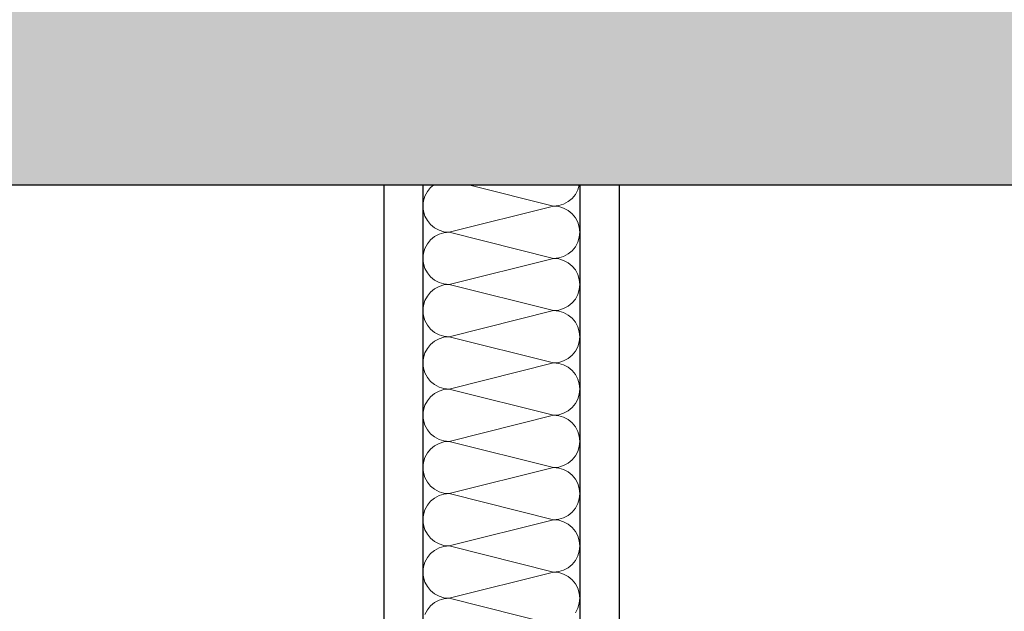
# Model space of a CAD drawing. Header units: metres. Extents: x -12 to 57.2, y -22.2 to 2.8.
# Tile 54 of 126: x 11.768 to 12.396, y -6.767 to -6.39. Entities that reach past the tile are written whole.
import ezdxf

# ---------------------------------------------------------------- set-up
doc = ezdxf.new("R2010")
doc.units = ezdxf.units.M
doc.header["$LTSCALE"] = 0.4
doc.header["$MEASUREMENT"] = 0
doc.layers.get('0').update_dxf_attribs({"color": 8, "lineweight": 9})
doc.layers.get('Defpoints').update_dxf_attribs({"color": 8, "lineweight": 9})
for name, color, linetype in [('Neubau_A-Decken', 8, 'Continuous'), ('Neubau_A-TB Wände', 8, 'Continuous'), ('Neubau_T-Bemaßung', 8, 'Continuous')]:
    doc.layers.add(name, color=color, linetype=linetype)
doc.styles.add('ERSTELLTER_STIL_2', font='arial.ttf')
doc.dimstyles.new('ERSTELLTER_STIL__1', dxfattribs={"dimtxt": 0.0875, "dimasz": 0.059375, "dimexe": 0.18, "dimexo": 0.0625, "dimgap": 0, "dimtad": 1, "dimzin": 0, "dimdsep": 46, "dimtxsty": 'ERSTELLTER_STIL_2', "dimblk": 'ARROWHEAD_6', "dimblk1": 'ARROWHEAD_6', "dimblk2": 'ARROWHEAD_6', "dimcen": 0.09, "dimclrd": 7, "dimclre": 7, "dimclrt": 7, "dimazin": 0, "dimtfac": 1, "dimtdec": 4, "dimtmove": 0, "dimatfit": 3, "dimfxl": 1, "dimtolj": 1, "dimtzin": 0, "dimarcsym": 0})

# ---------------------------------------------------------------- blocks, each defined once
blk = doc.blocks.new('*X431', base_point=(-24191.65022, 0))
at = {"layer": 'Neubau_A-TB Wände', "color": 8, "linetype": 'Continuous', "lineweight": 9}
for p, q in [((-21271.93694, 3.67845), (-21271.93901, 3.67593)), ((-21271.93505, 3.68), (-21271.93694, 3.67845)), ((-21271.85849, 3.66667), (-21271.91182, 3.68)), ((-21271.84309, 3.67696), (-21271.84216, 3.68)), ((-21271.94055, 3.67304), (-21271.9415, 3.66992)), ((-21271.93901, 3.67593), (-21271.94055, 3.67304)), ((-21271.8467, 3.67155), (-21271.84463, 3.67407)), ((-21271.84463, 3.67407), (-21271.84309, 3.67696)), ((-21271.9415, 3.66992), (-21271.94182, 3.66667)), ((-21271.94182, 3.66667), (-21271.9415, 3.66342)), ((-21271.85849, 3.66667), (-21271.92515, 3.65)), ((-21271.85849, 3.66667), (-21271.85523, 3.66699)), ((-21271.85523, 3.66635), (-21271.85849, 3.66667)), ((-21271.85523, 3.66699), (-21271.85211, 3.66794)), ((-21271.85211, 3.6654), (-21271.85523, 3.66635)), ((-21271.85211, 3.66794), (-21271.84923, 3.66948)), ((-21271.84923, 3.66948), (-21271.8467, 3.67155)), ((-21271.9415, 3.66342), (-21271.94055, 3.66029)), ((-21271.94055, 3.66029), (-21271.93901, 3.65741)), ((-21271.84923, 3.66386), (-21271.85211, 3.6654)), ((-21271.8467, 3.66179), (-21271.84923, 3.66386)), ((-21271.84463, 3.65926), (-21271.8467, 3.66179)), ((-21271.93901, 3.65741), (-21271.93694, 3.65488)), ((-21271.93694, 3.65488), (-21271.93441, 3.65281)), ((-21271.84309, 3.65638), (-21271.84463, 3.65926)), ((-21271.84214, 3.65325), (-21271.84309, 3.65638)), ((-21271.84182, 3.65), (-21271.84214, 3.65325)), ((-21271.93441, 3.64719), (-21271.93694, 3.64512)), ((-21271.93441, 3.65281), (-21271.93153, 3.65127)), ((-21271.93153, 3.64873), (-21271.93441, 3.64719)), ((-21271.93153, 3.65127), (-21271.9284, 3.65032)), ((-21271.9284, 3.64968), (-21271.93153, 3.64873)), ((-21271.9284, 3.65032), (-21271.92515, 3.65)), ((-21271.92515, 3.65), (-21271.9284, 3.64968)), ((-21271.85849, 3.63333), (-21271.92515, 3.65)), ((-21271.84214, 3.64675), (-21271.84182, 3.65)), ((-21271.93901, 3.64259), (-21271.94055, 3.63971)), ((-21271.93694, 3.64512), (-21271.93901, 3.64259)), ((-21271.8467, 3.63821), (-21271.84463, 3.64074)), ((-21271.84463, 3.64074), (-21271.84309, 3.64362)), ((-21271.84309, 3.64362), (-21271.84214, 3.64675)), ((-21271.9415, 3.63658), (-21271.94182, 3.63333)), ((-21271.94055, 3.63971), (-21271.9415, 3.63658)), ((-21271.85523, 3.63365), (-21271.85211, 3.6346)), ((-21271.85211, 3.6346), (-21271.84923, 3.63614)), ((-21271.84923, 3.63614), (-21271.8467, 3.63821)), ((-21271.94182, 3.63333), (-21271.9415, 3.63008)), ((-21271.9415, 3.63008), (-21271.94055, 3.62696)), ((-21271.85849, 3.63333), (-21271.92515, 3.61667)), ((-21271.85849, 3.63333), (-21271.85523, 3.63365)), ((-21271.85523, 3.63301), (-21271.85849, 3.63333)), ((-21271.85211, 3.63206), (-21271.85523, 3.63301)), ((-21271.84923, 3.63052), (-21271.85211, 3.63206)), ((-21271.8467, 3.62845), (-21271.84923, 3.63052)), ((-21271.84463, 3.62593), (-21271.8467, 3.62845)), ((-21271.94055, 3.62696), (-21271.93901, 3.62407)), ((-21271.93901, 3.62407), (-21271.93694, 3.62155)), ((-21271.84309, 3.62304), (-21271.84463, 3.62593)), ((-21271.84214, 3.61992), (-21271.84309, 3.62304)), ((-21271.93694, 3.62155), (-21271.93441, 3.61948)), ((-21271.93441, 3.61948), (-21271.93153, 3.61794)), ((-21271.93153, 3.61794), (-21271.9284, 3.61699)), ((-21271.9284, 3.61635), (-21271.93153, 3.6154)), ((-21271.9284, 3.61699), (-21271.92515, 3.61667)), ((-21271.92515, 3.61667), (-21271.9284, 3.61635)), ((-21271.85849, 3.6), (-21271.92515, 3.61667)), ((-21271.84182, 3.61667), (-21271.84214, 3.61992)), ((-21271.84214, 3.61342), (-21271.84182, 3.61667)), ((-21271.93694, 3.61179), (-21271.93901, 3.60926)), ((-21271.93441, 3.61386), (-21271.93694, 3.61179)), ((-21271.93153, 3.6154), (-21271.93441, 3.61386)), ((-21271.84463, 3.60741), (-21271.84309, 3.61029)), ((-21271.84309, 3.61029), (-21271.84214, 3.61342)), ((-21271.9415, 3.60325), (-21271.94182, 3.6)), ((-21271.94055, 3.60638), (-21271.9415, 3.60325)), ((-21271.93901, 3.60926), (-21271.94055, 3.60638)), ((-21271.84923, 3.60281), (-21271.8467, 3.60488)), ((-21271.8467, 3.60488), (-21271.84463, 3.60741)), ((-21271.94182, 3.6), (-21271.9415, 3.59675)), ((-21271.9415, 3.59675), (-21271.94055, 3.59362)), ((-21271.85849, 3.6), (-21271.92515, 3.58333)), ((-21271.85849, 3.6), (-21271.85523, 3.60032)), ((-21271.85523, 3.59968), (-21271.85849, 3.6)), ((-21271.85523, 3.60032), (-21271.85211, 3.60127)), ((-21271.85211, 3.59873), (-21271.85523, 3.59968)), ((-21271.85211, 3.60127), (-21271.84923, 3.60281)), ((-21271.84923, 3.59719), (-21271.85211, 3.59873)), ((-21271.8467, 3.59512), (-21271.84923, 3.59719)), ((-21271.94055, 3.59362), (-21271.93901, 3.59074)), ((-21271.93901, 3.59074), (-21271.93694, 3.58821)), ((-21271.84463, 3.59259), (-21271.8467, 3.59512)), ((-21271.84309, 3.58971), (-21271.84463, 3.59259)), ((-21271.93694, 3.58821), (-21271.93441, 3.58614)), ((-21271.93441, 3.58614), (-21271.93153, 3.5846)), ((-21271.93153, 3.5846), (-21271.9284, 3.58365)), ((-21271.84214, 3.58658), (-21271.84309, 3.58971)), ((-21271.84182, 3.58333), (-21271.84214, 3.58658)), ((-21271.93694, 3.57845), (-21271.93901, 3.57593)), ((-21271.93441, 3.58052), (-21271.93694, 3.57845)), ((-21271.93153, 3.58206), (-21271.93441, 3.58052)), ((-21271.9284, 3.58301), (-21271.93153, 3.58206)), ((-21271.9284, 3.58365), (-21271.92515, 3.58333)), ((-21271.92515, 3.58333), (-21271.9284, 3.58301)), ((-21271.85849, 3.56667), (-21271.92515, 3.58333)), ((-21271.84309, 3.57696), (-21271.84214, 3.58008)), ((-21271.84214, 3.58008), (-21271.84182, 3.58333)), ((-21271.94055, 3.57304), (-21271.9415, 3.56992)), ((-21271.93901, 3.57593), (-21271.94055, 3.57304)), ((-21271.8467, 3.57155), (-21271.84463, 3.57407)), ((-21271.84463, 3.57407), (-21271.84309, 3.57696)), ((-21271.9415, 3.56992), (-21271.94182, 3.56667)), ((-21271.94182, 3.56667), (-21271.9415, 3.56342)), ((-21271.85849, 3.56667), (-21271.92515, 3.55)), ((-21271.85849, 3.56667), (-21271.85523, 3.56699)), ((-21271.85523, 3.56635), (-21271.85849, 3.56667)), ((-21271.85523, 3.56699), (-21271.85211, 3.56794)), ((-21271.85211, 3.5654), (-21271.85523, 3.56635)), ((-21271.85211, 3.56794), (-21271.84923, 3.56948)), ((-21271.84923, 3.56386), (-21271.85211, 3.5654)), ((-21271.84923, 3.56948), (-21271.8467, 3.57155)), ((-21271.9415, 3.56342), (-21271.94055, 3.56029)), ((-21271.94055, 3.56029), (-21271.93901, 3.55741)), ((-21271.8467, 3.56179), (-21271.84923, 3.56386)), ((-21271.84463, 3.55926), (-21271.8467, 3.56179)), ((-21271.84309, 3.55638), (-21271.84463, 3.55926)), ((-21271.93901, 3.55741), (-21271.93694, 3.55488)), ((-21271.93694, 3.55488), (-21271.93441, 3.55281)), ((-21271.93441, 3.55281), (-21271.93153, 3.55127)), ((-21271.84214, 3.55325), (-21271.84309, 3.55638)), ((-21271.84182, 3.55), (-21271.84214, 3.55325)), ((-21271.93441, 3.54719), (-21271.93694, 3.54512)), ((-21271.93153, 3.54873), (-21271.93441, 3.54719)), ((-21271.93153, 3.55127), (-21271.9284, 3.55032)), ((-21271.9284, 3.54968), (-21271.93153, 3.54873)), ((-21271.9284, 3.55032), (-21271.92515, 3.55)), ((-21271.92515, 3.55), (-21271.9284, 3.54968)), ((-21271.85849, 3.53333), (-21271.92515, 3.55)), ((-21271.84309, 3.54362), (-21271.84214, 3.54675)), ((-21271.84214, 3.54675), (-21271.84182, 3.55)), ((-21271.93901, 3.54259), (-21271.94055, 3.53971)), ((-21271.93694, 3.54512), (-21271.93901, 3.54259)), ((-21271.8467, 3.53821), (-21271.84463, 3.54074)), ((-21271.84463, 3.54074), (-21271.84309, 3.54362)), ((-21271.9415, 3.53658), (-21271.94182, 3.53333)), ((-21271.94055, 3.53971), (-21271.9415, 3.53658)), ((-21271.85523, 3.53365), (-21271.85211, 3.5346)), ((-21271.85211, 3.5346), (-21271.84923, 3.53614)), ((-21271.84923, 3.53614), (-21271.8467, 3.53821)), ((-21271.94182, 3.53333), (-21271.9415, 3.53008)), ((-21271.9415, 3.53008), (-21271.94055, 3.52696)), ((-21271.85849, 3.53333), (-21271.92515, 3.51667)), ((-21271.85849, 3.53333), (-21271.85523, 3.53365)), ((-21271.85523, 3.53301), (-21271.85849, 3.53333)), ((-21271.85211, 3.53206), (-21271.85523, 3.53301)), ((-21271.84923, 3.53052), (-21271.85211, 3.53206)), ((-21271.8467, 3.52845), (-21271.84923, 3.53052)), ((-21271.84463, 3.52593), (-21271.8467, 3.52845)), ((-21271.94055, 3.52696), (-21271.93901, 3.52407)), ((-21271.93901, 3.52407), (-21271.93694, 3.52155)), ((-21271.93694, 3.52155), (-21271.93441, 3.51948)), ((-21271.84309, 3.52304), (-21271.84463, 3.52593)), ((-21271.84214, 3.51992), (-21271.84309, 3.52304)), ((-21271.93441, 3.51948), (-21271.93153, 3.51794)), ((-21271.93153, 3.5154), (-21271.93441, 3.51386)), ((-21271.93153, 3.51794), (-21271.9284, 3.51699)), ((-21271.9284, 3.51635), (-21271.93153, 3.5154)), ((-21271.9284, 3.51699), (-21271.92515, 3.51667)), ((-21271.92515, 3.51667), (-21271.9284, 3.51635)), ((-21271.85849, 3.5), (-21271.92515, 3.51667)), ((-21271.84182, 3.51667), (-21271.84214, 3.51992)), ((-21271.84214, 3.51342), (-21271.84182, 3.51667)), ((-21271.93901, 3.50926), (-21271.94055, 3.50638)), ((-21271.93694, 3.51179), (-21271.93901, 3.50926)), ((-21271.93441, 3.51386), (-21271.93694, 3.51179)), ((-21271.84463, 3.50741), (-21271.84309, 3.51029)), ((-21271.84309, 3.51029), (-21271.84214, 3.51342)), ((-21271.9415, 3.50325), (-21271.94182, 3.5)), ((-21271.94055, 3.50638), (-21271.9415, 3.50325)), ((-21271.85211, 3.50127), (-21271.84923, 3.50281)), ((-21271.84923, 3.50281), (-21271.8467, 3.50488)), ((-21271.8467, 3.50488), (-21271.84463, 3.50741)), ((-21271.94182, 3.5), (-21271.9415, 3.49675)), ((-21271.9415, 3.49675), (-21271.94055, 3.49362)), ((-21271.85849, 3.5), (-21271.92515, 3.48333)), ((-21271.85849, 3.5), (-21271.85523, 3.50032)), ((-21271.85523, 3.49968), (-21271.85849, 3.5)), ((-21271.85523, 3.50032), (-21271.85211, 3.50127)), ((-21271.85211, 3.49873), (-21271.85523, 3.49968)), ((-21271.84923, 3.49719), (-21271.85211, 3.49873)), ((-21271.8467, 3.49512), (-21271.84923, 3.49719)), ((-21271.94055, 3.49362), (-21271.93901, 3.49074)), ((-21271.93901, 3.49074), (-21271.93694, 3.48821)), ((-21271.84463, 3.49259), (-21271.8467, 3.49512)), ((-21271.84309, 3.48971), (-21271.84463, 3.49259)), ((-21271.93694, 3.48821), (-21271.93441, 3.48614)), ((-21271.93441, 3.48614), (-21271.93153, 3.4846)), ((-21271.93153, 3.4846), (-21271.9284, 3.48365)), ((-21271.84214, 3.48658), (-21271.84309, 3.48971)), ((-21271.84182, 3.48333), (-21271.84214, 3.48658)), ((-21271.93694, 3.47845), (-21271.93901, 3.47593)), ((-21271.93441, 3.48052), (-21271.93694, 3.47845)), ((-21271.93153, 3.48206), (-21271.93441, 3.48052)), ((-21271.9284, 3.48301), (-21271.93153, 3.48206)), ((-21271.9284, 3.48365), (-21271.92515, 3.48333)), ((-21271.92515, 3.48333), (-21271.9284, 3.48301)), ((-21271.85849, 3.46667), (-21271.92515, 3.48333)), ((-21271.84309, 3.47696), (-21271.84214, 3.48008)), ((-21271.84214, 3.48008), (-21271.84182, 3.48333)), ((-21271.94055, 3.47304), (-21271.9415, 3.46992)), ((-21271.93901, 3.47593), (-21271.94055, 3.47304)), ((-21271.84923, 3.46948), (-21271.8467, 3.47155)), ((-21271.8467, 3.47155), (-21271.84463, 3.47407)), ((-21271.84463, 3.47407), (-21271.84309, 3.47696)), ((-21271.9415, 3.46992), (-21271.94182, 3.46667)), ((-21271.94182, 3.46667), (-21271.9415, 3.46342)), ((-21271.85849, 3.46667), (-21271.92515, 3.45)), ((-21271.85849, 3.46667), (-21271.85523, 3.46699)), ((-21271.85523, 3.46635), (-21271.85849, 3.46667)), ((-21271.85523, 3.46699), (-21271.85211, 3.46794)), ((-21271.85211, 3.4654), (-21271.85523, 3.46635)), ((-21271.85211, 3.46794), (-21271.84923, 3.46948)), ((-21271.84923, 3.46386), (-21271.85211, 3.4654)), ((-21271.9415, 3.46342), (-21271.94055, 3.46029)), ((-21271.94055, 3.46029), (-21271.93901, 3.45741)), ((-21271.8467, 3.46179), (-21271.84923, 3.46386)), ((-21271.84463, 3.45926), (-21271.8467, 3.46179)), ((-21271.84309, 3.45638), (-21271.84463, 3.45926)), ((-21271.93901, 3.45741), (-21271.93694, 3.45488)), ((-21271.93694, 3.45488), (-21271.93441, 3.45281)), ((-21271.93441, 3.45281), (-21271.93153, 3.45127)), ((-21271.84214, 3.45325), (-21271.84309, 3.45638)), ((-21271.84182, 3.45), (-21271.84214, 3.45325)), ((-21271.93441, 3.44719), (-21271.93694, 3.44512)), ((-21271.93153, 3.44873), (-21271.93441, 3.44719)), ((-21271.93153, 3.45127), (-21271.9284, 3.45032)), ((-21271.9284, 3.44968), (-21271.93153, 3.44873)), ((-21271.9284, 3.45032), (-21271.92515, 3.45)), ((-21271.92515, 3.45), (-21271.9284, 3.44968)), ((-21271.85849, 3.43333), (-21271.92515, 3.45)), ((-21271.84309, 3.44362), (-21271.84214, 3.44675)), ((-21271.84214, 3.44675), (-21271.84182, 3.45)), ((-21271.93901, 3.44259), (-21271.94055, 3.43971)), ((-21271.93694, 3.44512), (-21271.93901, 3.44259)), ((-21271.8467, 3.43821), (-21271.84463, 3.44074)), ((-21271.84463, 3.44074), (-21271.84309, 3.44362)), ((-21271.9415, 3.43658), (-21271.94182, 3.43333)), ((-21271.94055, 3.43971), (-21271.9415, 3.43658)), ((-21271.85849, 3.43333), (-21271.85523, 3.43365)), ((-21271.85523, 3.43365), (-21271.85211, 3.4346)), ((-21271.85211, 3.4346), (-21271.84923, 3.43614)), ((-21271.84923, 3.43614), (-21271.8467, 3.43821)), ((-21271.94182, 3.43333), (-21271.9415, 3.43008)), ((-21271.9415, 3.43008), (-21271.94055, 3.42696)), ((-21271.85849, 3.43333), (-21271.92515, 3.41667)), ((-21271.85523, 3.43301), (-21271.85849, 3.43333)), ((-21271.85211, 3.43206), (-21271.85523, 3.43301)), ((-21271.84923, 3.43052), (-21271.85211, 3.43206)), ((-21271.8467, 3.42845), (-21271.84923, 3.43052)), ((-21271.84463, 3.42593), (-21271.8467, 3.42845)), ((-21271.94055, 3.42696), (-21271.93901, 3.42407)), ((-21271.93901, 3.42407), (-21271.93694, 3.42155)), ((-21271.93694, 3.42155), (-21271.93441, 3.41948)), ((-21271.84309, 3.42304), (-21271.84463, 3.42593)), ((-21271.84214, 3.41992), (-21271.84309, 3.42304)), ((-21271.93441, 3.41948), (-21271.93153, 3.41794)), ((-21271.93153, 3.4154), (-21271.93441, 3.41386)), ((-21271.93153, 3.41794), (-21271.9284, 3.41699)), ((-21271.9284, 3.41635), (-21271.93153, 3.4154)), ((-21271.9284, 3.41699), (-21271.92515, 3.41667)), ((-21271.92515, 3.41667), (-21271.9284, 3.41635)), ((-21271.85849, 3.4), (-21271.92515, 3.41667)), ((-21271.84182, 3.41667), (-21271.84214, 3.41992)), ((-21271.84214, 3.41342), (-21271.84182, 3.41667)), ((-21271.93901, 3.40926), (-21271.94055, 3.40638)), ((-21271.93694, 3.41179), (-21271.93901, 3.40926)), ((-21271.93441, 3.41386), (-21271.93694, 3.41179)), ((-21271.84463, 3.40741), (-21271.84309, 3.41029)), ((-21271.84309, 3.41029), (-21271.84214, 3.41342))]:
    blk.add_line(p, q, dxfattribs=at)
blk = doc.blocks.new('ARROWHEAD_6')
at = {"color": 0, "linetype": 'Continuous', "lineweight": 0}
for p, q in [((-0.5, -0.5), (0.5, 0.5)), ((0, 0), (-1, 0))]:
    blk.add_line(p, q, dxfattribs=at)
blk = doc.blocks.new('*D557')
at = {"layer": 'Defpoints', "color": 0, "linetype": 'Continuous', "transparency": 16777216}
for p in [(2.47941, -6.495), (22.625, -6.495), (-0.3, -10.355)]:
    blk.add_point(p, dxfattribs=at)
at = {"layer": 'Neubau_T-Bemaßung', "linetype": 'Continuous', "lineweight": -2, "transparency": 16777216}
for p, q in [((22.5625, -6.495), (2.29941, -6.495)), ((2.47941, -6.55438), (2.47941, -8.31492)), ((2.47941, -10.29562), (2.47941, -8.54208)), ((-0.2375, -10.355), (2.65941, -10.355))]:
    blk.add_line(p, q, dxfattribs=at)
at = {"layer": 'Neubau_T-Bemaßung', "linetype": 'Continuous', "lineweight": -2, "transparency": 16777216, "xscale": 0.059375, "yscale": 0.059375, "zscale": 0.059375}
for p, rotation in [((2.47941, -6.495), 90), ((2.47941, -10.355), 270)]:
    blk.add_blockref('ARROWHEAD_6', p, dxfattribs=dict(at, rotation=rotation))
at = {"layer": 'Neubau_T-Bemaßung', "linetype": 'Continuous', "transparency": 16777216, "insert": (2.47941, -8.4285), "char_height": 0.0875, "attachment_point": 5, "rotation": 90, "style": 'ERSTELLTER_STIL_2'}
blk.add_mtext('\\A1;3.86', dxfattribs=at)
blk = doc.blocks.new('*D558')
at = {"layer": 'Defpoints', "color": 0, "linetype": 'Continuous', "transparency": 16777216}
for p in [(-0.125, -6.195), (2.47941, -6.195), (22.625, -6.495)]:
    blk.add_point(p, dxfattribs=at)
at = {"layer": 'Neubau_T-Bemaßung', "linetype": 'Continuous', "lineweight": -2, "transparency": 16777216}
for p, q in [((2.47941, -6.13562), (2.47941, -6.07625)), ((-0.0625, -6.195), (2.65941, -6.195)), ((2.47941, -6.195), (2.47941, -6.23165)), ((2.47941, -6.495), (2.47941, -6.45864)), ((22.5625, -6.495), (2.29941, -6.495)), ((2.47941, -6.55438), (2.47941, -6.61375))]:
    blk.add_line(p, q, dxfattribs=at)
at = {"layer": 'Neubau_T-Bemaßung', "linetype": 'Continuous', "lineweight": -2, "transparency": 16777216, "xscale": 0.059375, "yscale": 0.059375, "zscale": 0.059375}
for p, rotation in [((2.47941, -6.195), 270), ((2.47941, -6.495), 90)]:
    blk.add_blockref('ARROWHEAD_6', p, dxfattribs=dict(at, rotation=rotation))
at = {"layer": 'Neubau_T-Bemaßung', "linetype": 'Continuous', "transparency": 16777216, "insert": (2.47941, -6.34515), "char_height": 0.0875, "attachment_point": 5, "rotation": 90, "style": 'ERSTELLTER_STIL_2'}
blk.add_mtext('\\A1;0.30', dxfattribs=at)
blk = doc.blocks.new('*D563')
at = {"layer": 'Defpoints', "color": 0, "linetype": 'Continuous', "transparency": 16777216}
for p in [(22.625, -6.495), (42.30103, -6.495), (-0.3, -10.355)]:
    blk.add_point(p, dxfattribs=at)
at = {"layer": 'Neubau_T-Bemaßung', "linetype": 'Continuous', "lineweight": -2, "transparency": 16777216}
for p, q in [((22.6875, -6.495), (42.48103, -6.495)), ((42.30103, -6.55438), (42.30103, -8.31492)), ((42.30103, -10.29562), (42.30103, -8.54208)), ((-0.2375, -10.355), (42.48103, -10.355))]:
    blk.add_line(p, q, dxfattribs=at)
at = {"layer": 'Neubau_T-Bemaßung', "linetype": 'Continuous', "lineweight": -2, "transparency": 16777216, "xscale": 0.059375, "yscale": 0.059375, "zscale": 0.059375}
for p, rotation in [((42.30103, -6.495), 90), ((42.30103, -10.355), 270)]:
    blk.add_blockref('ARROWHEAD_6', p, dxfattribs=dict(at, rotation=rotation))
at = {"layer": 'Neubau_T-Bemaßung', "linetype": 'Continuous', "transparency": 16777216, "insert": (42.30103, -8.4285), "char_height": 0.0875, "attachment_point": 5, "rotation": 90, "style": 'ERSTELLTER_STIL_2'}
blk.add_mtext('\\A1;3.86', dxfattribs=at)
blk = doc.blocks.new('*D564')
at = {"layer": 'Defpoints', "color": 0, "linetype": 'Continuous', "transparency": 16777216}
for p in [(-0.125, -6.195), (42.30103, -6.195), (22.625, -6.495)]:
    blk.add_point(p, dxfattribs=at)
at = {"layer": 'Neubau_T-Bemaßung', "linetype": 'Continuous', "lineweight": -2, "transparency": 16777216}
for p, q in [((42.30103, -6.13562), (42.30103, -6.07625)), ((-0.0625, -6.195), (42.48103, -6.195)), ((42.30103, -6.195), (42.30103, -6.23165)), ((42.30103, -6.495), (42.30103, -6.45864)), ((22.6875, -6.495), (42.48103, -6.495)), ((42.30103, -6.55438), (42.30103, -6.61375))]:
    blk.add_line(p, q, dxfattribs=at)
at = {"layer": 'Neubau_T-Bemaßung', "linetype": 'Continuous', "lineweight": -2, "transparency": 16777216, "xscale": 0.059375, "yscale": 0.059375, "zscale": 0.059375}
for p, rotation in [((42.30103, -6.195), 270), ((42.30103, -6.495), 90)]:
    blk.add_blockref('ARROWHEAD_6', p, dxfattribs=dict(at, rotation=rotation))
at = {"layer": 'Neubau_T-Bemaßung', "linetype": 'Continuous', "transparency": 16777216, "insert": (42.30103, -6.34515), "char_height": 0.0875, "attachment_point": 5, "rotation": 90, "style": 'ERSTELLTER_STIL_2'}
blk.add_mtext('\\A1;0.30', dxfattribs=at)
blk = doc.blocks.new('*D571')
at = {"layer": 'Defpoints', "color": 0, "linetype": 'Continuous', "transparency": 16777216}
for p in [(22.625, -6.495), (23.92058, -6.495), (-0.3, -10.355)]:
    blk.add_point(p, dxfattribs=at)
at = {"layer": 'Neubau_T-Bemaßung', "linetype": 'Continuous', "lineweight": -2, "transparency": 16777216}
for p, q in [((22.6875, -6.495), (24.10058, -6.495)), ((23.92058, -6.55438), (23.92058, -8.31492)), ((23.92058, -10.29562), (23.92058, -8.54208)), ((-0.2375, -10.355), (24.10058, -10.355))]:
    blk.add_line(p, q, dxfattribs=at)
at = {"layer": 'Neubau_T-Bemaßung', "linetype": 'Continuous', "lineweight": -2, "transparency": 16777216, "xscale": 0.059375, "yscale": 0.059375, "zscale": 0.059375}
for p, rotation in [((23.92058, -6.495), 90), ((23.92058, -10.355), 270)]:
    blk.add_blockref('ARROWHEAD_6', p, dxfattribs=dict(at, rotation=rotation))
at = {"layer": 'Neubau_T-Bemaßung', "linetype": 'Continuous', "transparency": 16777216, "insert": (23.92058, -8.4285), "char_height": 0.0875, "attachment_point": 5, "rotation": 90, "style": 'ERSTELLTER_STIL_2'}
blk.add_mtext('\\A1;3.86', dxfattribs=at)
blk = doc.blocks.new('*D572')
at = {"layer": 'Defpoints', "color": 0, "linetype": 'Continuous', "transparency": 16777216}
for p in [(-0.125, -6.195), (23.92058, -6.195), (22.625, -6.495)]:
    blk.add_point(p, dxfattribs=at)
at = {"layer": 'Neubau_T-Bemaßung', "linetype": 'Continuous', "lineweight": -2, "transparency": 16777216}
for p, q in [((23.92058, -6.13562), (23.92058, -6.07625)), ((-0.0625, -6.195), (24.10058, -6.195)), ((23.92058, -6.195), (23.92058, -6.23165)), ((23.92058, -6.495), (23.92058, -6.45864)), ((22.6875, -6.495), (24.10058, -6.495)), ((23.92058, -6.55438), (23.92058, -6.61375))]:
    blk.add_line(p, q, dxfattribs=at)
at = {"layer": 'Neubau_T-Bemaßung', "linetype": 'Continuous', "lineweight": -2, "transparency": 16777216, "xscale": 0.059375, "yscale": 0.059375, "zscale": 0.059375}
for p, rotation in [((23.92058, -6.195), 270), ((23.92058, -6.495), 90)]:
    blk.add_blockref('ARROWHEAD_6', p, dxfattribs=dict(at, rotation=rotation))
at = {"layer": 'Neubau_T-Bemaßung', "linetype": 'Continuous', "transparency": 16777216, "insert": (23.92058, -6.34515), "char_height": 0.0875, "attachment_point": 5, "rotation": 90, "style": 'ERSTELLTER_STIL_2'}
blk.add_mtext('\\A1;0.30', dxfattribs=at)
blk = doc.blocks.new('*D576')
at = {"layer": 'Defpoints', "color": 0, "linetype": 'Continuous', "transparency": 16777216}
for p in [(2.12941, -6.495), (22.625, -6.495), (4.09, -7.075)]:
    blk.add_point(p, dxfattribs=at)
at = {"layer": 'Neubau_T-Bemaßung', "linetype": 'Continuous', "lineweight": -2, "transparency": 16777216}
for p, q in [((22.5625, -6.495), (1.94941, -6.495)), ((2.12941, -6.55438), (2.12941, -6.67142)), ((2.12941, -7.01563), (2.12941, -6.89888)), ((4.0275, -7.075), (1.94941, -7.075))]:
    blk.add_line(p, q, dxfattribs=at)
at = {"layer": 'Neubau_T-Bemaßung', "linetype": 'Continuous', "lineweight": -2, "transparency": 16777216, "xscale": 0.059375, "yscale": 0.059375, "zscale": 0.059375}
for p, rotation in [((2.12941, -6.495), 90), ((2.12941, -7.075), 270)]:
    blk.add_blockref('ARROWHEAD_6', p, dxfattribs=dict(at, rotation=rotation))
at = {"layer": 'Neubau_T-Bemaßung', "linetype": 'Continuous', "transparency": 16777216, "insert": (2.12941, -6.78515), "char_height": 0.0875, "attachment_point": 5, "rotation": 90, "style": 'ERSTELLTER_STIL_2'}
blk.add_mtext('\\A1;0.58', dxfattribs=at)
blk = doc.blocks.new('*D577')
at = {"layer": 'Defpoints', "color": 0, "linetype": 'Continuous', "transparency": 16777216}
for p in [(-0.125, -6.195), (2.12941, -6.195), (22.625, -6.495)]:
    blk.add_point(p, dxfattribs=at)
at = {"layer": 'Neubau_T-Bemaßung', "linetype": 'Continuous', "lineweight": -2, "transparency": 16777216}
for p, q in [((2.12941, -6.13562), (2.12941, -6.07625)), ((-0.0625, -6.195), (2.30941, -6.195)), ((2.12941, -6.195), (2.12941, -6.23165)), ((2.12941, -6.495), (2.12941, -6.45864)), ((22.5625, -6.495), (1.94941, -6.495)), ((2.12941, -6.55438), (2.12941, -6.61375))]:
    blk.add_line(p, q, dxfattribs=at)
at = {"layer": 'Neubau_T-Bemaßung', "linetype": 'Continuous', "lineweight": -2, "transparency": 16777216, "xscale": 0.059375, "yscale": 0.059375, "zscale": 0.059375}
for p, rotation in [((2.12941, -6.195), 270), ((2.12941, -6.495), 90)]:
    blk.add_blockref('ARROWHEAD_6', p, dxfattribs=dict(at, rotation=rotation))
at = {"layer": 'Neubau_T-Bemaßung', "linetype": 'Continuous', "transparency": 16777216, "insert": (2.12941, -6.34515), "char_height": 0.0875, "attachment_point": 5, "rotation": 90, "style": 'ERSTELLTER_STIL_2'}
blk.add_mtext('\\A1;0.30', dxfattribs=at)
blk = doc.blocks.new('*D589')
at = {"layer": 'Defpoints', "color": 0, "linetype": 'Continuous', "transparency": 16777216}
for p in [(22.625, -6.495), (41.95103, -6.495), (4.09, -7.075)]:
    blk.add_point(p, dxfattribs=at)
at = {"layer": 'Neubau_T-Bemaßung', "linetype": 'Continuous', "lineweight": -2, "transparency": 16777216}
for p, q in [((22.6875, -6.495), (42.13103, -6.495)), ((41.95103, -6.55438), (41.95103, -6.67142)), ((41.95103, -7.01563), (41.95103, -6.89888)), ((4.1525, -7.075), (42.13103, -7.075))]:
    blk.add_line(p, q, dxfattribs=at)
at = {"layer": 'Neubau_T-Bemaßung', "linetype": 'Continuous', "lineweight": -2, "transparency": 16777216, "xscale": 0.059375, "yscale": 0.059375, "zscale": 0.059375}
for p, rotation in [((41.95103, -6.495), 90), ((41.95103, -7.075), 270)]:
    blk.add_blockref('ARROWHEAD_6', p, dxfattribs=dict(at, rotation=rotation))
at = {"layer": 'Neubau_T-Bemaßung', "linetype": 'Continuous', "transparency": 16777216, "insert": (41.95103, -6.78515), "char_height": 0.0875, "attachment_point": 5, "rotation": 90, "style": 'ERSTELLTER_STIL_2'}
blk.add_mtext('\\A1;0.58', dxfattribs=at)
blk = doc.blocks.new('*D590')
at = {"layer": 'Defpoints', "color": 0, "linetype": 'Continuous', "transparency": 16777216}
for p in [(-0.125, -6.195), (41.95103, -6.195), (22.625, -6.495)]:
    blk.add_point(p, dxfattribs=at)
at = {"layer": 'Neubau_T-Bemaßung', "linetype": 'Continuous', "lineweight": -2, "transparency": 16777216}
for p, q in [((41.95103, -6.13562), (41.95103, -6.07625)), ((-0.0625, -6.195), (42.13103, -6.195)), ((41.95103, -6.195), (41.95103, -6.23165)), ((41.95103, -6.495), (41.95103, -6.45864)), ((22.6875, -6.495), (42.13103, -6.495)), ((41.95103, -6.55438), (41.95103, -6.61375))]:
    blk.add_line(p, q, dxfattribs=at)
at = {"layer": 'Neubau_T-Bemaßung', "linetype": 'Continuous', "lineweight": -2, "transparency": 16777216, "xscale": 0.059375, "yscale": 0.059375, "zscale": 0.059375}
for p, rotation in [((41.95103, -6.195), 270), ((41.95103, -6.495), 90)]:
    blk.add_blockref('ARROWHEAD_6', p, dxfattribs=dict(at, rotation=rotation))
at = {"layer": 'Neubau_T-Bemaßung', "linetype": 'Continuous', "transparency": 16777216, "insert": (41.95103, -6.34515), "char_height": 0.0875, "attachment_point": 5, "rotation": 90, "style": 'ERSTELLTER_STIL_2'}
blk.add_mtext('\\A1;0.30', dxfattribs=at)
blk = doc.blocks.new('*D607')
at = {"layer": 'Defpoints', "color": 0, "linetype": 'Continuous', "transparency": 16777216}
for p in [(-0.125, -6.195), (23.57058, -6.195), (22.625, -6.495)]:
    blk.add_point(p, dxfattribs=at)
at = {"layer": 'Neubau_T-Bemaßung', "linetype": 'Continuous', "lineweight": -2, "transparency": 16777216}
for p, q in [((23.57058, -6.13562), (23.57058, -6.07625)), ((-0.0625, -6.195), (23.75058, -6.195)), ((23.57058, -6.195), (23.57058, -6.23165)), ((23.57058, -6.495), (23.57058, -6.45864)), ((22.6875, -6.495), (23.75058, -6.495)), ((23.57058, -6.55438), (23.57058, -6.61375))]:
    blk.add_line(p, q, dxfattribs=at)
at = {"layer": 'Neubau_T-Bemaßung', "linetype": 'Continuous', "lineweight": -2, "transparency": 16777216, "xscale": 0.059375, "yscale": 0.059375, "zscale": 0.059375}
for p, rotation in [((23.57058, -6.195), 270), ((23.57058, -6.495), 90)]:
    blk.add_blockref('ARROWHEAD_6', p, dxfattribs=dict(at, rotation=rotation))
at = {"layer": 'Neubau_T-Bemaßung', "linetype": 'Continuous', "transparency": 16777216, "insert": (23.57058, -6.34515), "char_height": 0.0875, "attachment_point": 5, "rotation": 90, "style": 'ERSTELLTER_STIL_2'}
blk.add_mtext('\\A1;0.30', dxfattribs=at)

msp = doc.modelspace()

# ---------------------------------------------------------------- hatches: boundary and pattern name
at = {"layer": 'Neubau_A-Decken', "linetype": 'Continuous'}
h = msp.add_hatch(dxfattribs=at)
h.set_pattern_fill('BETON__STAHLBETON_0002', color=256, style=0, pattern_type=2)
h.set_pattern_definition([(45, (-2907.6834, -10.175), (-0.0848528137, 0.0848528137), []), (45, (-2907.72583, -10.13257), (-0.0848528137, 0.0848528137), [0.09, -0.03])])
h.paths.add_polyline_path([(-0.07, -6.195), (-0.125, -6.195), (-0.125, -6.495), (28.42011, -6.495), (28.42011, -6.195), (20.52262, -6.195), (20.52262, -6.205), (-0.07, -6.205)])

# ---------------------------------------------------------------- linework, layer by layer
for p, q in [((12, -6.495), (8.4, -6.495)), ((20.47, -6.495), (12.15, -6.495))]:
    msp.add_line(p, q, dxfattribs=at)
at = {"layer": 'Neubau_A-Decken', "linetype": 'Continuous', "flags": 128}
msp.add_lwpolyline([(12.15, -6.495), (12.1375, -6.495), (12.125, -6.495), (12.025, -6.495), (12.0125, -6.495), (12, -6.495)], dxfattribs=at)
at = {"layer": 'Neubau_A-TB Wände', "linetype": 'Continuous'}
for p, q in [((12, -6.495), (12, -7.075)), ((12.025, -6.495), (12.025, -7.915)), ((12.125, -6.495), (12.125, -7.915)), ((12.15, -6.495), (12.15, -7.075))]:
    msp.add_line(p, q, dxfattribs=at)

# ---------------------------------------------------------------- block references
at = {"layer": 'Neubau_A-TB Wände'}
msp.add_blockref('*X431', (-2907.6834, -10.175), dxfattribs=at)

# ---------------------------------------------------------------- dimensions: what is measured, and where the dimension line sits
at = {"layer": 'Neubau_T-Bemaßung', "linetype": 'Continuous'}
for base, p1, p2, picture, middle in [((2.47941, -6.195), (22.625, -6.495), (-0.125, -6.195), '*D558', (2.47941, -6.34515)), ((42.30103, -6.195), (22.625, -6.495), (-0.125, -6.195), '*D564', (42.30103, -6.34515)), ((23.92058, -6.195), (22.625, -6.495), (-0.125, -6.195), '*D572', (23.92058, -6.34515)), ((2.12941, -6.195), (22.625, -6.495), (-0.125, -6.195), '*D577', (2.12941, -6.34515)), ((41.95103, -6.195), (22.625, -6.495), (-0.125, -6.195), '*D590', (41.95103, -6.34515)), ((23.57058, -6.195), (22.625, -6.495), (-0.125, -6.195), '*D607', (23.57058, -6.34515)), ((2.47941, -6.495), (-0.3, -10.355), (22.625, -6.495), '*D557', (2.47941, -8.4285)), ((42.30103, -6.495), (-0.3, -10.355), (22.625, -6.495), '*D563', (42.30103, -8.4285)), ((23.92058, -6.495), (-0.3, -10.355), (22.625, -6.495), '*D571', (23.92058, -8.4285)), ((2.12941, -6.495), (4.09, -7.075), (22.625, -6.495), '*D576', (2.12941, -6.78515)), ((41.95103, -6.495), (4.09, -7.075), (22.625, -6.495), '*D589', (41.95103, -6.78515))]:
    dim = msp.add_linear_dim(base=base, p1=p1, p2=p2, angle=90, dimstyle='ERSTELLTER_STIL__1', override={"dimclrd": 256, "dimclre": 256, "dimclrt": 256}, dxfattribs=at)
    dim.commit()
    dim.dimension.update_dxf_attribs({"geometry": picture, "text_midpoint": middle, "dimtype": 160, "text_rotation": 90})

doc.saveas('drawing.dxf')
